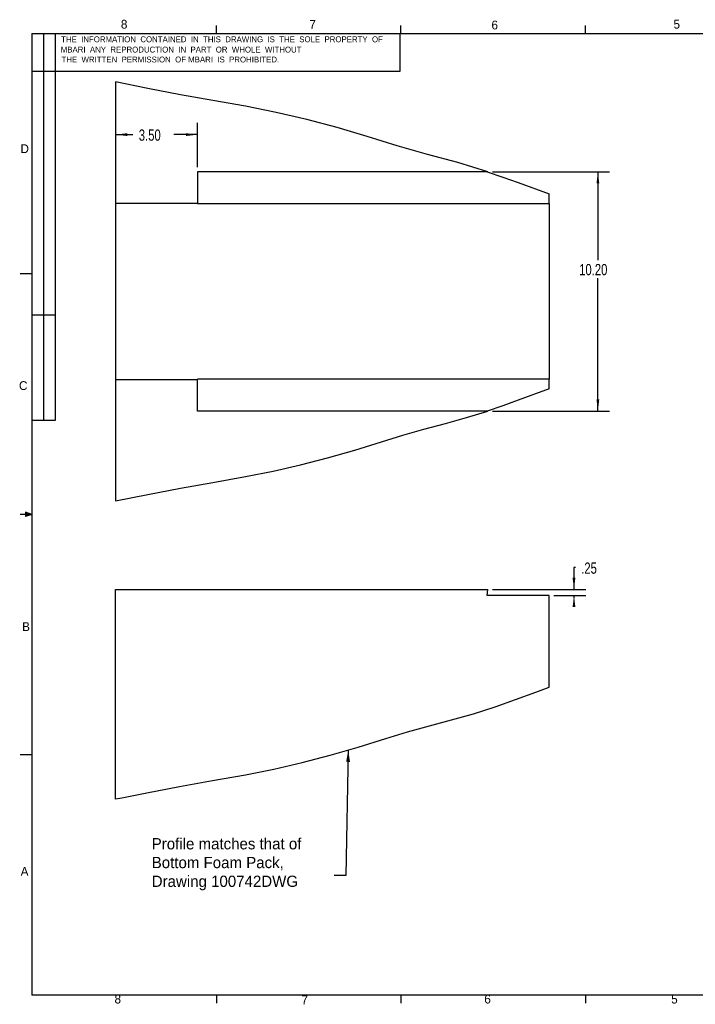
# Model space of a CAD drawing. Extents: x 0.5 to 16.5, y 0.3 to 10.8.
# Tile 1 of 3: x 0.5 to 7.7, y 0.3 to 10.8. Entities that reach past the tile are written whole.
import ezdxf

# ---------------------------------------------------------------- set-up
doc = ezdxf.new("R2010")
doc.units = 0
doc.header["$MEASUREMENT"] = 0
doc.header["$PDSIZE"] = -1
doc.layers.get('0').update_dxf_attribs({"linetype": 'CONTINUOUS'})
doc.layers.get('DEFPOINTS').update_dxf_attribs({"linetype": 'CONTINUOUS'})
doc.dimstyles.new('SLDDIMSTYLE0', dxfattribs={"dimtxt": 0.12, "dimasz": 0.125, "dimexe": 0.125, "dimexo": 0.0625, "dimgap": 0.03, "dimtad": 0, "dimtih": 1, "dimtoh": 1, "dimlfac": 4, "dimzin": 12, "dimtxsty": 'STANDARD', "dimcen": 0.09, "dimazin": 3, "dimtfac": 1, "dimtdec": 4, "dimtofl": 0, "dimtmove": 0, "dimatfit": 3, "dimtolj": 1, "dimtzin": 12})
doc.dimstyles.new('SLDDIMSTYLE1', dxfattribs={"dimtxt": 6, "dimasz": 0.125, "dimexe": 0, "dimexo": 0.0625, "dimgap": 1.5, "dimtad": 0, "dimtih": 1, "dimtoh": 1, "dimdec": 0, "dimzin": 0, "dimtxsty": 'STANDARD', "dimcen": 0.09, "dimazin": 3, "dimtfac": 1, "dimtdec": 0, "dimtofl": 0, "dimtmove": 0, "dimatfit": 3, "dimtolj": 1, "dimtzin": 0})
doc.dimstyles.new('SLDDIMSTYLE2', dxfattribs={"dimtxt": 0.12, "dimasz": 0.125, "dimexe": 0.125, "dimexo": 0.0625, "dimgap": 0.03, "dimtad": 0, "dimtih": 1, "dimtoh": 1, "dimlfac": 4, "dimzin": 4, "dimtxsty": 'STANDARD', "dimcen": 0.09, "dimazin": 3, "dimtfac": 1, "dimtdec": 4, "dimtofl": 0, "dimtmove": 0, "dimatfit": 3, "dimtolj": 1, "dimtzin": 12})

# ---------------------------------------------------------------- blocks, each defined once
blk = doc.blocks.new('*D4')
at = {"color": 7, "linetype": 'CONTINUOUS'}
for p, q in [((6.424, 4.95), (6.409, 4.95)), ((6.409, 4.95), (6.409, 4.717)), ((5.539, 4.717), (6.534, 4.717)), ((6.195, 4.654), (6.534, 4.654)), ((6.409, 4.654), (6.409, 4.624))]:
    blk.add_line(p, q, dxfattribs=at)
at = {"color": 7}
for points in [[(6.409, 4.717), (6.424, 4.842), (6.394, 4.842)], [(6.409, 4.654), (6.394, 4.529), (6.424, 4.529)]]:
    blk.add_solid(points, dxfattribs=at)
at = {"layer": 'DEFPOINTS', "color": 7}
for p in [(5.489, 4.717), (6.145, 4.654)]:
    blk.add_point(p, dxfattribs=at)
at = {"color": 7, "width": 0.75}
blk.add_text('.25', height=0.12, dxfattribs=at).set_placement((6.486, 4.885))
blk = doc.blocks.new('*D5')
at = {"color": 7, "linetype": 'CONTINUOUS'}
for p, q in [((5.539, 9.169), (6.789, 9.169)), ((6.664, 9.169), (6.664, 8.227)), ((6.664, 6.619), (6.664, 8.036)), ((5.539, 6.619), (6.789, 6.619))]:
    blk.add_line(p, q, dxfattribs=at)
at = {"color": 7}
for points in [[(6.664, 9.169), (6.649, 9.044), (6.679, 9.044)], [(6.664, 6.619), (6.679, 6.744), (6.649, 6.744)]]:
    blk.add_solid(points, dxfattribs=at)
at = {"layer": 'DEFPOINTS', "color": 7}
for p in [(5.489, 9.169), (5.489, 6.619)]:
    blk.add_point(p, dxfattribs=at)
at = {"color": 7, "width": 0.75}
blk.add_text('10.20', height=0.12, dxfattribs=at).set_placement((6.464, 8.066))
blk = doc.blocks.new('*D6')
at = {"color": 7, "linetype": 'CONTINUOUS'}
for p, q in [((2.395, 9.219), (2.395, 9.69)), ((1.52, 9.565), (1.704, 9.565)), ((2.395, 9.565), (2.14, 9.565))]:
    blk.add_line(p, q, dxfattribs=at)
at = {"color": 7}
for points in [[(1.52, 9.565), (1.645, 9.55), (1.645, 9.58)], [(2.395, 9.565), (2.27, 9.58), (2.27, 9.55)]]:
    blk.add_solid(points, dxfattribs=at)
at = {"layer": 'DEFPOINTS', "color": 7}
for p in [(1.52, 10.126), (2.395, 9.169)]:
    blk.add_point(p, dxfattribs=at)
at = {"color": 7, "width": 0.75}
blk.add_text('3.50', height=0.12, dxfattribs=at).set_placement((1.767, 9.5))

msp = doc.modelspace()

# ---------------------------------------------------------------- linework, layer by layer
at = {"color": 255, "linetype": 'CONTINUOUS'}
for p, q in [((2.5948, 10.6421), (2.5948, 10.7269)), ((4.5635, 10.6421), (4.5635, 10.7269)), ((6.5323, 10.6421), (6.5323, 10.7269)), ((0.6263, 10.6421), (16.3763, 10.6421)), ((0.6263, 10.6421), (0.6263, 0.3921)), ((0.7513, 10.6421), (0.7513, 6.5171)), ((0.8763, 10.6421), (0.8763, 6.5171)), ((4.5565, 10.2404), (4.5565, 10.6421)), ((0.6263, 10.2404), (4.5565, 10.2404)), ((0.6263, 8.0796), (0.5013, 8.0796)), ((0.8763, 7.6421), (0.6263, 7.6421)), ((0.8763, 6.5171), (0.6263, 6.5171)), ((0.6263, 5.5171), (0.5013, 5.5171)), ((0.5591, 5.5411), (0.5591, 5.4945)), ((0.6263, 5.5171), (0.5591, 5.5411)), ((0.6263, 5.5171), (0.5591, 5.5261)), ((0.6263, 5.5171), (0.5591, 5.5068)), ((0.6263, 5.5171), (0.5591, 5.4945)), ((0.6263, 2.9546), (0.5013, 2.9546)), ((16.3763, 0.3921), (0.6263, 0.3921)), ((2.5948, 0.3921), (2.5948, 0.3073)), ((4.5635, 0.3921), (4.5635, 0.3073)), ((6.5323, 0.3921), (6.5323, 0.3073))]:
    msp.add_line(p, q, dxfattribs=at)
at = {"color": 7, "linetype": 'CONTINUOUS'}
for p, q in [((1.5195, 10.1264), (1.5195, 8.8315)), ((5.4892, 9.169), (2.3945, 9.169)), ((2.3945, 9.169), (2.3945, 8.8315)), ((6.1445, 8.8295), (6.1445, 8.9335)), ((2.3945, 8.8315), (1.5195, 8.8315)), ((1.5195, 8.8315), (1.5195, 6.9565)), ((2.3945, 8.8315), (2.3945, 8.8295)), ((2.3945, 8.8295), (6.1445, 8.8295)), ((6.1445, 8.8295), (6.1445, 6.9586)), ((1.5195, 6.9565), (2.3945, 6.9565)), ((1.5195, 6.9565), (1.5195, 5.6617)), ((6.1445, 6.9586), (2.3945, 6.9586)), ((2.3945, 6.9586), (2.3945, 6.9565)), ((2.3945, 6.619), (2.3945, 6.9565)), ((6.1445, 6.8546), (6.1445, 6.9586)), ((5.4892, 6.619), (2.3945, 6.619)), ((1.5195, 4.7166), (5.4892, 4.7166)), ((1.5195, 2.4842), (1.5195, 4.7166)), ((5.4846, 4.6541), (5.4892, 4.7166)), ((6.1445, 4.6541), (5.4846, 4.6541)), ((6.1445, 3.6752), (6.1445, 4.6541))]:
    msp.add_line(p, q, dxfattribs=at)
at = {"color": 7, "linetype": 'CONTINUOUS', "flags": 128}
for points in [[(5.4892, 9.169), (5.1689, 9.2661), (4.8454, 9.3527), (4.5235, 9.4451), (4.2039, 9.545), (3.8826, 9.6392), (3.5588, 9.7249), (3.2329, 9.8019), (2.9048, 9.8685), (2.5578, 9.9296), (2.2108, 9.9902), (1.865, 10.0572), (1.5195, 10.1264)], [(5.4846, 9.169), (5.6503, 9.1122), (5.8151, 9.0531), (6.1445, 8.9335)], [(6.1445, 6.8546), (5.8152, 6.7351), (5.6503, 6.6759), (5.4846, 6.619)], [(1.5195, 5.6617), (1.865, 5.7309), (2.2108, 5.7979), (2.5578, 5.8585), (2.9048, 5.9196), (3.1989, 5.9787), (3.4912, 6.0464), (3.7818, 6.1213), (4.0705, 6.2029), (4.3573, 6.291), (4.5825, 6.361), (4.8091, 6.4257), (5.037, 6.4863), (5.2642, 6.549), (5.4892, 6.619)], [(1.5195, 2.4846), (1.5856, 2.4973), (1.8526, 2.5509), (2.2025, 2.6189), (2.5536, 2.6803), (2.9048, 2.7422), (3.208, 2.8033), (3.5094, 2.8734), (3.8089, 2.9512), (4.1064, 3.0361), (4.4019, 3.1276), (4.6343, 3.199), (4.8685, 3.2642), (5.1034, 3.3267), (5.3372, 3.3932), (5.5683, 3.4683), (5.7854, 3.5451), (6.0017, 3.6237), (6.1448, 3.6753)]]:
    msp.add_lwpolyline(points, dxfattribs=at)

# ---------------------------------------------------------------- texts
at = {"color": 7, "attachment_point": 1}
for s, insert, char_height in [('8', (1.5763, 10.7884), 0.0937), ('7', (3.5864, 10.7864), 0.0937), ('6', (5.5287, 10.7799), 0.0937), ('5', (7.4709, 10.7884), 0.0937), ('THE  INFORMATION  CONTAINED  IN  THIS  DRAWING  IS  THE  SOLE  PROPERTY  OF', (0.9389, 10.6121), 0.0625), ('MBARI  ANY  REPRODUCTION  IN  PART  OR  WHOLE  WITHOUT', (0.935, 10.5024), 0.0625), ('THE  WRITTEN  PERMISSION  OF MBARI  IS  PROHIBITED.', (0.9428, 10.3967), 0.0625), ('D', (0.505, 9.4617), 0.0937), ('C', (0.4894, 6.937), 0.0937), ('B', (0.5228, 4.3684), 0.0937), ('Profile matches that of \\PBottom Foam Pack, \\PDrawing 100742DWG', (1.9052, 2.0674), 0.12), ('A', (0.5072, 1.76), 0.0937), ('8', (1.5084, 0.3984), 0.0937), ('7', (3.5016, 0.39), 0.0937), ('6', (5.4523, 0.3984), 0.0937), ('5', (7.4455, 0.3984), 0.0937)]:
    msp.add_mtext(s, dxfattribs=dict(at, insert=insert, char_height=char_height))

# ---------------------------------------------------------------- dimensions: what is measured, and where the dimension line sits
for base, p1, p2, angle, dimstyle, picture, middle in [((2.3945, 9.565), (2.3945, 9.169), (1.5195, 10.1264), 180, 'SLDDIMSTYLE2', '*D6', (1.9221, 9.565)), ((6.6639, 9.169), (5.4892, 9.169), (5.4892, 6.619), 90, 'SLDDIMSTYLE2', '*D5', (6.6639, 8.1314)), ((6.4086, 4.6541), (6.1445, 4.6541), (5.4892, 4.7166), 90, 'SLDDIMSTYLE0', '*D4', (6.4086, 4.9501))]:
    dim = msp.add_linear_dim(base=base, p1=p1, p2=p2, angle=angle, dimstyle=dimstyle)
    dim.commit()
    dim.dimension.update_dxf_attribs({"geometry": picture, "text_midpoint": middle, "dimtype": 160})

# ---------------------------------------------------------------- leaders
at = {"color": 255}
msp.add_leader([(4.0017, 3.0053), (3.9768, 1.6697), (3.8518, 1.6697)], dimstyle='SLDDIMSTYLE1', dxfattribs=at)

doc.saveas('drawing.dxf')
